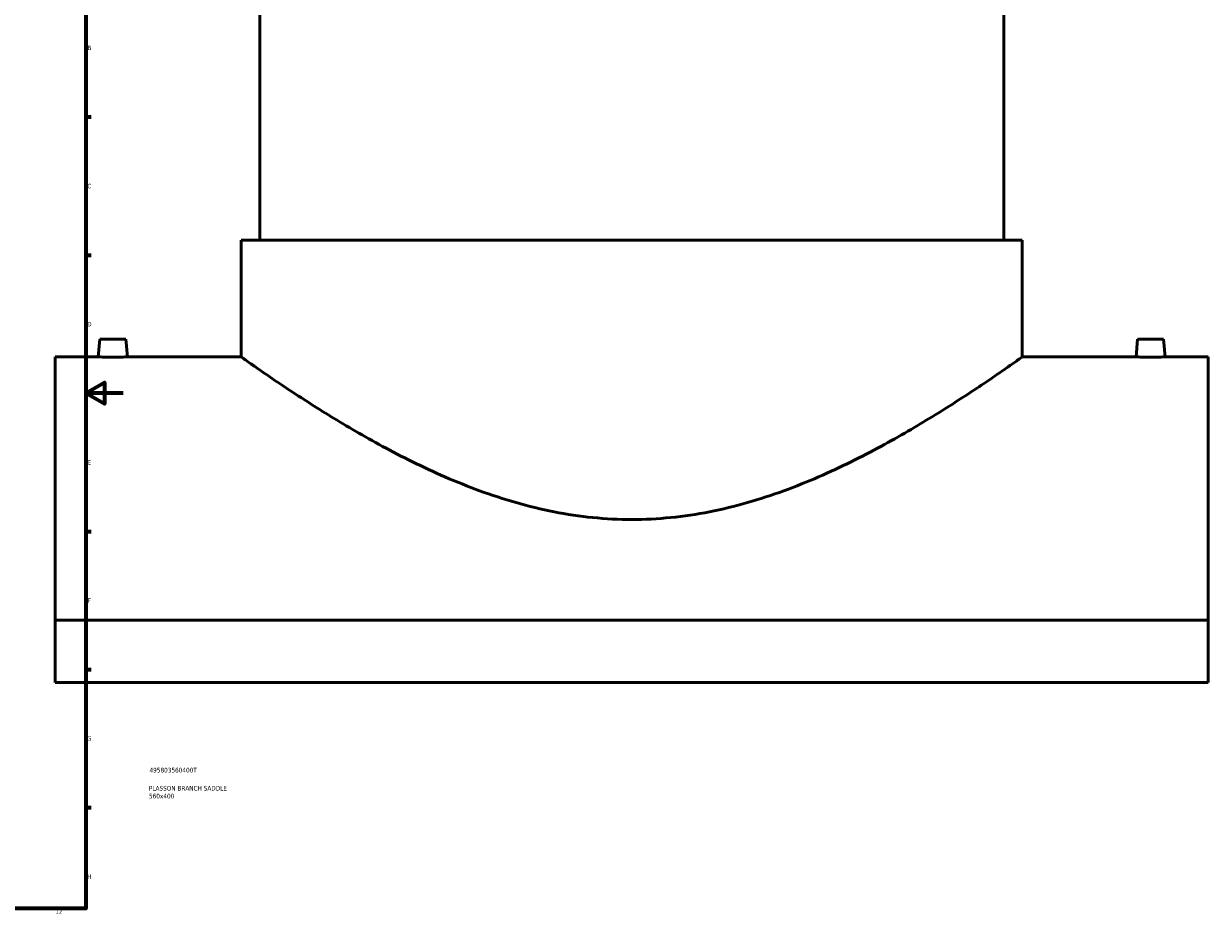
# Model space of a CAD drawing. Header units: millimetres. Extents: x -384 to 1590, y -435 to 1165.
# Tile 5 of 6: x 788 to 1424, y 18 to 496. Entities that reach past the tile are written whole.
import ezdxf

# ---------------------------------------------------------------- set-up
doc = ezdxf.new("R2010")
doc.units = ezdxf.units.MM
for name, color, linetype, lineweight in [('Border (ANSI)', 7, 'Continuous', 70), ('Title (ISO)', 7, 'Continuous', 50), ('Visible (ANSI)', 7, 'Continuous', 50)]:
    doc.layers.add(name, color=color, linetype=linetype, lineweight=lineweight)
doc.styles.add('Note Text (ANSI)', font='tahoma.ttf')
doc.styles.add('Note Text (ISO)', font='tahoma.ttf')

# ---------------------------------------------------------------- blocks, each defined once
blk = doc.blocks.new('Borders Default Border')
at = {"layer": 'Border (ANSI)'}
for p, q in [((821, 445.5), (823.8, 445.5)), ((821, 371.25), (823.8, 371.25)), ((821, 222.75), (823.8, 222.75)), ((821, 148.5), (823.8, 148.5)), ((821, 74.25), (823.8, 74.25))]:
    blk.add_line(p, q, dxfattribs=at)
at = {"layer": 'Border (ANSI)', "flags": 128}
for points in [[(20, 20), (20, 574), (821, 574), (821, 20), (20, 20)], [(841, 297), (821, 297), (831, 302.77), (831, 291.23), (821, 297)]]:
    blk.add_lwpolyline(points, dxfattribs=at)
at = {"layer": 'Border (ANSI)', "color": 5, "true_color": 0x0000ff, "char_height": 2.4, "attachment_point": 7, "style": 'Note Text (ANSI)'}
for s, insert in [('B', (821.87, 481.43)), ('C', (821.71, 407.13)), ('D', (821.72, 332.93)), ('E', (821.91, 258.68)), ('F', (821.98, 184.43)), ('G', (821.6, 110.13)), ('H', (821.73, 35.93)), ('12', (804.52, 17.2))]:
    blk.add_mtext(s, dxfattribs=dict(at, insert=insert))
blk = doc.blocks.new('Title Blocks ISO')
at = {"layer": 'Title (ISO)', "color": 232, "true_color": 0xca0064, "style": 'Note Text (ISO)'}
for tag, p in [('PART_NUMBER_001', (34.16, 73.13)), ('DESCRIPTION_001', (33.84, 63.4)), ('DESCRIPTION_002', (33.88, 59.18))]:
    blk.add_attdef(tag, p, '', height=2.5, dxfattribs=at)

msp = doc.modelspace()

# ---------------------------------------------------------------- linework, layer by layer
at = {"layer": 'Visible (ANSI)'}
for p, q in [((914.46, 522.71), (914.46, 379.21)), ((1314.46, 522.71), (1314.46, 379.21)), ((904.46, 379.21), (1324.46, 379.21)), ((904.46, 379.21), (904.46, 316.51)), ((1324.46, 379.21), (1324.46, 316.51)), ((828.46, 326.11), (827.62, 316.51)), ((828.46, 326.11), (842.46, 326.11)), ((842.46, 326.11), (843.3, 316.51)), ((1386.46, 326.11), (1385.62, 316.51)), ((1400.46, 326.11), (1386.46, 326.11)), ((1400.46, 326.11), (1401.3, 316.51)), ((804.46, 316.51), (804.46, 174.98)), ((827.62, 316.51), (804.46, 316.51)), ((904.46, 316.51), (843.3, 316.51)), ((1385.62, 316.51), (1324.46, 316.51)), ((1424.46, 316.51), (1401.3, 316.51)), ((1424.46, 174.98), (1424.46, 316.51)), ((1424.46, 174.98), (804.46, 174.98)), ((804.46, 141.52), (804.46, 174.98)), ((1424.46, 174.98), (1424.46, 141.52)), ((804.46, 141.52), (1424.46, 141.52))]:
    msp.add_line(p, q, dxfattribs=at)
for points, knots in [([(835.46, 316.41), (834.48, 316.41), (833.43, 316.41), (831.5, 316.43), (830.61, 316.45), (829.22, 316.47), (828.62, 316.49), (827.82, 316.51), (827.62, 316.51), (827.62, 316.51)], [0, 0, 0, 0, 0.295544, 0.295544, 0.591087, 0.591087, 0.886553, 0.886553, 1.182019, 1.182019, 1.182019, 1.182019]), ([(843.3, 316.51), (843.3, 316.51), (843.11, 316.51), (842.31, 316.49), (841.71, 316.47), (840.31, 316.45), (839.43, 316.43), (837.5, 316.41), (836.45, 316.41), (835.46, 316.41)], [3.546056, 3.546056, 3.546056, 3.546056, 3.841521, 3.841521, 4.136987, 4.136987, 4.432531, 4.432531, 4.728074, 4.728074, 4.728074, 4.728074]), ([(1114.46, 229.12), (1107.49, 229.12), (1100.48, 229.47), (1086.51, 230.87), (1079.55, 231.91), (1058.89, 235.97), (1045.44, 239.92), (1019.89, 249.25), (1007.76, 254.62), (985.36, 265.64), (975.09, 271.28), (956.99, 281.78), (948.45, 287.05), (933.21, 296.8), (926.51, 301.27), (918.34, 306.83), (915.92, 308.49), (911.76, 311.38), (910.01, 312.6), (907.23, 314.56), (906.18, 315.29), (904.8, 316.27), (904.46, 316.51), (904.46, 316.51)], [0, 0, 0, 0, 2.091474, 2.091474, 4.182948, 4.182948, 8.365896, 8.365896, 12.548844, 12.548844, 16.731792, 16.731792, 20.850487, 20.850487, 24.969183, 24.969183, 27.028531, 27.028531, 29.087879, 29.087879, 31.147227, 31.147227, 33.206574, 33.206574, 33.206574, 33.206574]), ([(1324.46, 316.51), (1324.46, 316.51), (1324.13, 316.27), (1322.74, 315.29), (1321.7, 314.56), (1318.91, 312.6), (1317.17, 311.38), (1313.01, 308.49), (1310.59, 306.83), (1302.41, 301.27), (1295.71, 296.8), (1280.48, 287.05), (1271.94, 281.78), (1253.83, 271.28), (1243.56, 265.64), (1221.17, 254.62), (1209.04, 249.25), (1183.49, 239.92), (1170.03, 235.97), (1149.38, 231.91), (1142.42, 230.87), (1128.44, 229.47), (1121.44, 229.12), (1114.46, 229.12)], [99.619723, 99.619723, 99.619723, 99.619723, 101.679071, 101.679071, 103.738419, 103.738419, 105.797767, 105.797767, 107.857114, 107.857114, 111.97581, 111.97581, 116.094506, 116.094506, 120.277454, 120.277454, 124.460402, 124.460402, 128.64335, 128.64335, 130.734824, 130.734824, 132.826298, 132.826298, 132.826298, 132.826298]), ([(1393.46, 316.41), (1392.48, 316.41), (1391.43, 316.41), (1389.5, 316.43), (1388.61, 316.45), (1387.22, 316.47), (1386.62, 316.49), (1385.82, 316.51), (1385.62, 316.51), (1385.62, 316.51)], [2.364037, 2.364037, 2.364037, 2.364037, 2.659581, 2.659581, 2.955125, 2.955125, 3.25059, 3.25059, 3.546056, 3.546056, 3.546056, 3.546056]), ([(1401.3, 316.51), (1401.3, 316.51), (1401.11, 316.51), (1400.31, 316.49), (1399.71, 316.47), (1398.31, 316.45), (1397.43, 316.43), (1395.5, 316.41), (1394.45, 316.41), (1393.46, 316.41)], [5.910093, 5.910093, 5.910093, 5.910093, 6.205559, 6.205559, 6.501024, 6.501024, 6.796568, 6.796568, 7.092112, 7.092112, 7.092112, 7.092112])]:
    msp.add_open_spline(points, degree=3, knots=knots, dxfattribs=at)

# ---------------------------------------------------------------- block references
msp.add_blockref('Borders Default Border', (0, 0))
msp.add_blockref('Title Blocks ISO', (821, 20)).add_auto_attribs({'PART_NUMBER_001': '495803560400T', 'DESCRIPTION_001': 'PLASSON BRANCH SADDLE', 'DESCRIPTION_002': '560x400'})

doc.saveas('drawing.dxf')
